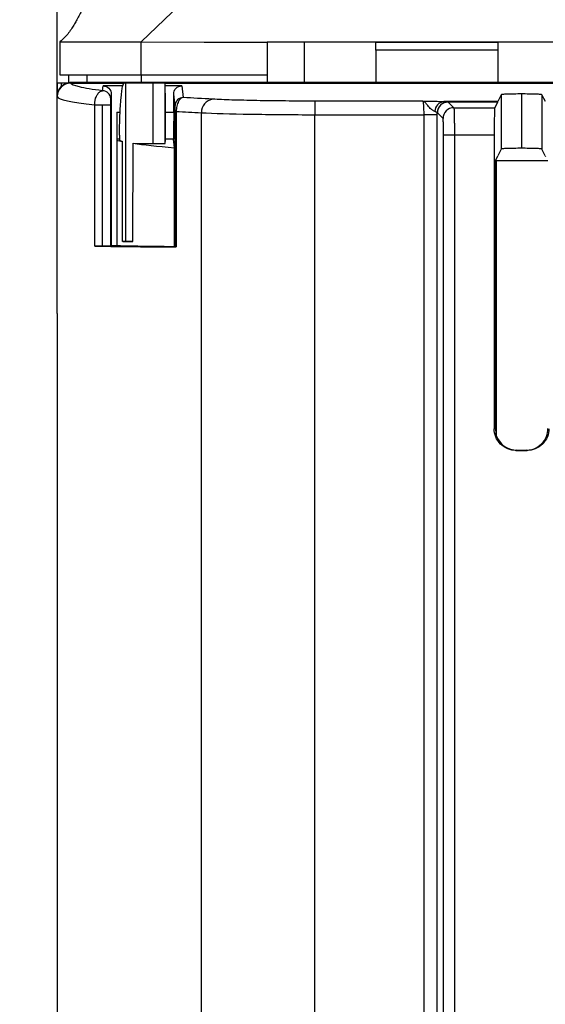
# Model space of a CAD drawing. Header units: millimetres. Extents: x 6 to 273, y 6 to 210.
# Tile 21 of 52: x 26 to 33, y 126 to 141. Entities that reach past the tile are written whole.
import ezdxf

# ---------------------------------------------------------------- set-up
doc = ezdxf.new("R2010")
doc.units = ezdxf.units.MM
doc.layers.add('DIMENSIONS', color=140, linetype='Continuous')
doc.styles.add('SLDTEXTSTYLE0', font='TXT', dxfattribs={"width": 0.7})
doc.dimstyles.new('SLDDIMSTYLE0', dxfattribs={"dimtxt": 2.158008, "dimasz": 3.302, "dimexe": 0, "dimexo": 0.0625, "dimgap": 0.539502, "dimtad": 0, "dimtih": 1, "dimtoh": 1, "dimdec": 1, "dimlfac": 2.5, "dimrnd": 1e-09, "dimzin": 4, "dimdsep": 46, "dimtxsty": 'SLDTEXTSTYLE0', "dimsah": 1, "dimcen": 0.09, "dimadec": 0, "dimazin": 1, "dimtfac": 1, "dimtdec": 1, "dimtofl": 0, "dimtmove": 0, "dimatfit": 3, "dimfxl": 0, "dimfrac": 2, "dimtolj": 1, "dimtzin": 12, "dimarcsym": 0})
doc.dimstyles.new('SLDDIMSTYLE2', dxfattribs={"dimtxt": 2.158008, "dimasz": 3.302, "dimexe": 0, "dimexo": 0.0625, "dimgap": 0.539502, "dimtad": 0, "dimtih": 1, "dimtoh": 1, "dimdec": 1, "dimlfac": 2.5, "dimrnd": 1e-09, "dimzin": 12, "dimdsep": 46, "dimtxsty": 'SLDTEXTSTYLE0', "dimsah": 1, "dimcen": 0.09, "dimadec": 0, "dimazin": 3, "dimtfac": 1, "dimtdec": 1, "dimtofl": 0, "dimtmove": 0, "dimatfit": 3, "dimfxl": 0, "dimfrac": 2, "dimtolj": 1, "dimtzin": 12, "dimarcsym": 0})

# ---------------------------------------------------------------- blocks, each defined once
blk = doc.blocks.new('_D_11')
at = {"layer": 'DIMENSIONS'}
for p, q in [((27.569, 142.711), (14.762, 142.711)), ((17.937, 142.711), (17.937, 124.363)), ((14.731, 120.45), (14.006, 120.45)), ((14.006, 120.45), (14.006, 117.02)), ((21.143, 120.45), (21.868, 120.45)), ((21.868, 120.45), (21.868, 117.02)), ((14.006, 117.02), (14.731, 117.02)), ((21.868, 117.02), (21.143, 117.02)), ((17.937, 95.43), (17.937, 116.537)), ((27.432, 95.43), (14.762, 95.43))]:
    blk.add_line(p, q, dxfattribs=at)
for points in [[(17.937, 142.711), (17.429, 139.409), (18.445, 139.409)], [(17.937, 95.43), (18.445, 98.732), (17.429, 98.732)]]:
    blk.add_solid(points, dxfattribs=at)
at = {"layer": 'DIMENSIONS', "char_height": 2.1167, "attachment_point": 1, "style": 'SLDTEXTSTYLE0'}
for s, insert in [('118.2', (13.833, 123.662)), ('4.65', (14.731, 119.749))]:
    blk.add_mtext(s, dxfattribs=dict(at, insert=insert))
blk = doc.blocks.new('_D_12')
at = {"layer": 'DIMENSIONS'}
for p, q in [((26.186, 137.7), (26.186, 157.623)), ((61.385, 137.7), (61.385, 157.623)), ((26.186, 154.448), (37.333, 154.448)), ((40.257, 154.448), (39.533, 154.448)), ((39.533, 154.448), (39.533, 151.018)), ((46.67, 154.448), (47.395, 154.448)), ((47.395, 154.448), (47.395, 151.018)), ((61.385, 154.448), (49.594, 154.448)), ((39.533, 151.018), (40.257, 151.018)), ((47.395, 151.018), (46.67, 151.018))]:
    blk.add_line(p, q, dxfattribs=at)
for points in [[(26.186, 154.448), (29.488, 153.94), (29.488, 154.956)], [(61.385, 154.448), (58.083, 154.956), (58.083, 153.94)]]:
    blk.add_solid(points, dxfattribs=at)
at = {"layer": 'DIMENSIONS', "char_height": 2.1167, "attachment_point": 1, "style": 'SLDTEXTSTYLE0'}
for s, insert in [('88.0', (40.257, 157.66)), ('3.46', (40.257, 153.747))]:
    blk.add_mtext(s, dxfattribs=dict(at, insert=insert))

msp = doc.modelspace()

# ---------------------------------------------------------------- linework, layer by layer
at = {"color": 7, "linetype": 'Continuous', "lineweight": 25}
for p, q in [((27.428, 140.433), (29.869, 142.795)), ((26.228, 140.437), (26.226, 139.95)), ((27.426, 139.95), (27.426, 140.433)), ((29.286, 140.431), (29.284, 139.95)), ((30.885, 140.43), (29.286, 140.43)), ((29.833, 139.834), (29.833, 140.43)), ((32.687, 140.432), (30.885, 140.432)), ((30.885, 140.432), (30.885, 140.43)), ((30.885, 140.432), (30.886, 140.431)), ((30.885, 140.43), (30.886, 140.43)), ((30.886, 140.431), (30.886, 140.43)), ((30.886, 140.43), (30.886, 140.431)), ((30.886, 140.431), (30.886, 140.431)), ((30.886, 140.43), (30.886, 140.43)), ((30.886, 140.43), (32.686, 140.43)), ((32.685, 140.31), (30.886, 140.31)), ((30.886, 140.31), (30.888, 139.834)), ((32.685, 140.31), (32.683, 139.834)), ((32.687, 140.432), (32.686, 140.431)), ((32.686, 140.43), (32.686, 140.431)), ((32.686, 140.431), (32.686, 140.431)), ((32.686, 140.43), (32.686, 140.431)), ((32.686, 140.43), (32.686, 140.43)), ((32.686, 140.43), (32.687, 140.43)), ((32.687, 140.43), (32.687, 140.432)), ((34.286, 140.43), (32.687, 140.43)), ((26.357, 139.95), (26.357, 139.831)), ((26.626, 139.95), (26.626, 139.834)), ((27.426, 139.95), (29.284, 139.95)), ((27.426, 139.95), (27.426, 139.834)), ((29.284, 139.95), (29.283, 139.834)), ((26.188, 139.83), (26.188, 139.644)), ((26.188, 139.83), (26.247, 139.83)), ((26.247, 139.83), (26.247, 139.778)), ((26.247, 139.83), (26.35, 139.83)), ((43.786, 139.834), (26.386, 139.834)), ((26.387, 139.827), (27.176, 139.827)), ((26.857, 139.714), (26.866, 139.785)), ((27.155, 139.785), (26.866, 139.785)), ((27.178, 139.83), (27.199, 139.83)), ((27.199, 137.494), (27.199, 139.83)), ((27.199, 139.83), (27.597, 139.83)), ((27.597, 139.83), (27.597, 138.936)), ((27.597, 139.83), (27.781, 139.83)), ((27.781, 138.936), (27.781, 139.83)), ((27.781, 139.83), (27.782, 139.83)), ((27.782, 139.827), (43.786, 139.827)), ((28.026, 139.785), (27.782, 139.785)), ((28.026, 139.785), (28.047, 139.614)), ((26.186, 136.43), (26.186, 139.634)), ((26.986, 139.665), (26.977, 139.594)), ((26.986, 139.665), (26.986, 137.434)), ((27.906, 139.399), (27.906, 139.665)), ((27.927, 139.494), (27.906, 139.665)), ((32.735, 139.656), (32.684, 139.554)), ((32.735, 139.656), (32.735, 138.855)), ((33.035, 139.666), (33.035, 138.866)), ((33.335, 139.656), (33.335, 138.855)), ((33.386, 139.554), (33.335, 139.656)), ((26.741, 137.424), (26.741, 139.505)), ((26.741, 139.505), (26.856, 139.505)), ((26.856, 139.505), (26.976, 139.505)), ((26.856, 137.423), (26.856, 139.505)), ((26.976, 139.505), (26.976, 137.424)), ((29.986, 139.561), (29.986, 139.361)), ((31.579, 139.561), (29.986, 139.561)), ((32.684, 139.554), (31.89, 139.554)), ((31.952, 139.548), (31.954, 139.546)), ((31.954, 139.546), (32.037, 139.463)), ((32.68, 139.546), (31.954, 139.546)), ((32.037, 139.463), (32.639, 139.463)), ((32.68, 139.546), (32.639, 139.463)), ((32.68, 139.546), (32.684, 139.554)), ((27.067, 139.399), (27.067, 137.434)), ((27.067, 139.399), (27.116, 139.399)), ((27.783, 139.399), (27.906, 139.399)), ((27.928, 137.412), (27.928, 139.41)), ((27.928, 139.41), (27.944, 139.41)), ((27.944, 139.41), (27.944, 137.412)), ((28.316, 122.294), (28.316, 139.39)), ((29.986, 105.253), (29.986, 139.361)), ((29.986, 139.361), (31.592, 139.361)), ((31.792, 139.361), (31.592, 139.361)), ((31.592, 139.361), (31.592, 105.574)), ((31.794, 139.386), (31.792, 139.388)), ((31.792, 106.265), (31.792, 139.361)), ((31.877, 139.303), (31.794, 139.386)), ((27.106, 138.999), (27.067, 138.999)), ((27.904, 138.999), (27.783, 138.999)), ((27.919, 138.874), (27.904, 138.999)), ((31.885, 105.379), (31.885, 139.063)), ((31.885, 139.063), (32.045, 139.063)), ((32.045, 139.063), (32.045, 105.446)), ((32.045, 139.063), (32.632, 139.063)), ((32.632, 139.063), (32.632, 134.734)), ((27.105, 138.985), (27.151, 138.967)), ((27.305, 137.494), (27.309, 138.94)), ((27.597, 138.936), (27.781, 138.936)), ((27.781, 138.936), (27.783, 138.985)), ((27.92, 138.87), (27.919, 138.874)), ((27.92, 137.42), (27.92, 138.87)), ((32.735, 138.855), (32.685, 138.755)), ((33.385, 138.755), (33.335, 138.855)), ((32.681, 138.746), (32.653, 138.691)), ((32.681, 138.746), (32.685, 138.755)), ((33.385, 138.755), (33.389, 138.746)), ((32.653, 138.691), (32.652, 138.688)), ((32.652, 138.688), (32.652, 134.739)), ((32.663, 138.681), (32.653, 138.691)), ((32.663, 138.681), (32.663, 134.634)), ((33.422, 138.681), (32.663, 138.681)), ((26.976, 137.424), (26.986, 137.434)), ((26.986, 137.434), (27.067, 137.434)), ((27.154, 137.493), (27.199, 137.494)), ((27.928, 137.412), (27.92, 137.42)), ((26.186, 136.43), (26.186, 98.635)), ((32.632, 134.734), (32.652, 134.739)), ((32.966, 134.417), (32.952, 134.414)), ((32.952, 134.414), (33.118, 134.414)), ((32.966, 134.417), (33.104, 134.417)), ((33.118, 134.414), (33.104, 134.417))]:
    msp.add_line(p, q, dxfattribs=at)
at = {"color": 7, "linetype": 'Continuous', "lineweight": 25, "flags": 128}
msp.add_lwpolyline([(27.428, 140.433), (28.357, 140.432), (29.286, 140.432)], dxfattribs=at)
at = {"color": 7, "linetype": 'Continuous', "lineweight": 25}
for centre, radius, start, end in [((26.387, 139.627), 0.2, 90.0189, 179.952), ((26.857, 139.594), 0.12, 0.0274, 90.007), ((28.047, 139.494), 0.12, 89.993, 179.9726), ((28.506, 139.401), 0.19, 96.8648, 183.3864), ((31.907, 139.406), 0.149, 96.5158, 179.239), ((31.952, 139.388), 0.16, 90.0817, 179.9183), ((31.954, 139.386), 0.16, 90.0817, 179.9183), ((32.037, 139.303), 0.16, 90.0817, 179.9183)]:
    msp.add_arc(centre, radius, start, end, dxfattribs=at)
for centre, major_axis, ratio, start_param, end_param in [((39.086, 139.037), (12.101, 0), 0.034933, 3.25755, 3.30724), ((39.086, -15721.779), (-12.055, 15909.587), 0.000066, 6.203634, 6.204808), ((39.086, 139.037), (12.101, 0), 0.034933, 3.373349, 3.537019), ((27.597, 138.949), (0.4, 0), 0.034921, 3.908665, 4.712389), ((39.086, 137.49), (12.101, 0), 0.001745, 2.911259, 2.974771)]:
    msp.add_ellipse(centre, major_axis=major_axis, ratio=ratio, start_param=start_param, end_param=end_param, dxfattribs=at)
for points, knots in [([(27.782, 142.825), (27.681, 142.669), (27.494, 142.381), (27.236, 141.985), (27.024, 141.658), (26.86, 141.405), (26.747, 141.23), (26.69, 141.142), (26.661, 141.093), (26.623, 141.03), (26.589, 140.968), (26.552, 140.9), (26.516, 140.83), (26.48, 140.761), (26.443, 140.695), (26.404, 140.631), (26.356, 140.565), (26.3, 140.498), (26.252, 140.455), (26.228, 140.433)], [0, 0, 0, 0, 0.032424, 0.060135, 0.083968, 0.105249, 0.125782, 0.14749, 0.176727, 0.21812, 0.271809, 0.337938, 0.416666, 0.508182, 0.590755, 0.681808, 0.781522, 0.890126, 1, 1, 1, 1]), ([(26.228, 140.434), (26.228, 140.434), (26.229, 140.434), (26.227, 140.433), (26.23, 140.433), (26.228, 140.433), (26.231, 140.433), (26.22, 140.433), (26.287, 140.433), (26.466, 140.433), (26.748, 140.433), (27.083, 140.433), (27.316, 140.433), (27.426, 140.433)], [0, 0, 0, 0, 0.465515, 0.723593, 0.853245, 0.869486, 0.885735, 0.902085, 0.920209, 0.940603, 0.961894, 0.982099, 1, 1, 1, 1]), ([(30.886, 140.31), (30.886, 140.327), (30.886, 140.362), (30.886, 140.402), (30.886, 140.414), (30.886, 140.419)], [0, 0, 0, 0, 0.369174, 0.768271, 1, 1, 1, 1]), ([(32.686, 140.419), (32.686, 140.409), (32.685, 140.392), (32.685, 140.351), (32.685, 140.324), (32.685, 140.31)], [0, 0, 0, 0, 0.392792, 0.708221, 1, 1, 1, 1]), ([(26.226, 139.95), (26.226, 139.95), (26.226, 139.95), (26.226, 139.95), (26.226, 139.95), (26.226, 139.95), (26.226, 139.95), (26.226, 139.95), (26.226, 139.95), (26.226, 139.95), (26.226, 139.95), (26.225, 139.95), (26.227, 139.95), (26.236, 139.95), (26.282, 139.95), (26.319, 139.95), (26.424, 139.95), (26.492, 139.95), (26.654, 139.95), (26.748, 139.95), (26.943, 139.95), (27.044, 139.95), (27.241, 139.95), (27.336, 139.95), (27.426, 139.95)], [0, 0, 0, 0, 0.5, 0.5, 0.75, 0.75, 0.875, 0.9375, 0.945312, 0.949219, 0.949219, 0.953125, 0.953125, 0.960937, 0.960937, 0.96875, 0.96875, 0.976562, 0.976562, 0.984375, 0.984375, 0.992187, 0.992187, 1, 1, 1, 1]), ([(26.247, 139.778), (26.246, 139.777), (26.232, 139.763), (26.21, 139.733), (26.189, 139.684), (26.187, 139.65), (26.186, 139.634)], [0, 0, 0, 0, 0.024636, 0.365276, 0.693669, 1, 1, 1, 1]), ([(26.247, 139.778), (26.254, 139.785), (26.269, 139.797), (26.294, 139.813), (26.321, 139.824), (26.34, 139.828), (26.349, 139.83)], [0, 0, 0, 0, 0.252773, 0.500036, 0.747281, 1, 1, 1, 1]), ([(26.386, 139.834), (26.38, 139.834), (26.368, 139.833), (26.356, 139.831), (26.35, 139.831)], [0, 0, 0, 0, 0.491295, 1, 1, 1, 1]), ([(26.857, 139.714), (26.709, 139.732), (26.595, 139.751), (26.438, 139.789), (26.395, 139.808), (26.387, 139.827)], [0, 0, 0, 0, 0.5, 0.5, 1, 1, 1, 1]), ([(26.866, 139.785), (26.894, 139.785), (26.927, 139.773), (26.974, 139.726), (26.986, 139.693), (26.986, 139.665)], [0, 0, 0, 0, 0.5, 0.5, 1, 1, 1, 1]), ([(27.108, 139.061), (27.108, 139.154), (27.11, 139.252), (27.117, 139.442), (27.123, 139.532), (27.136, 139.681), (27.144, 139.74), (27.161, 139.814), (27.17, 139.83), (27.178, 139.83)], [0, 0, 0, 0, 0.25, 0.25, 0.5, 0.5, 0.75, 0.75, 1, 1, 1, 1]), ([(27.783, 139.061), (27.783, 139.154), (27.783, 139.252), (27.783, 139.442), (27.783, 139.532), (27.783, 139.681), (27.782, 139.74), (27.782, 139.814), (27.782, 139.83), (27.782, 139.83)], [0, 0, 0, 0, 0.25, 0.25, 0.5, 0.5, 0.75, 0.75, 1, 1, 1, 1]), ([(27.906, 139.665), (27.906, 139.693), (27.917, 139.726), (27.964, 139.773), (27.997, 139.785), (28.026, 139.785)], [0, 0, 0, 0, 0.5, 0.5, 1, 1, 1, 1]), ([(26.741, 139.505), (26.741, 139.512), (26.741, 139.525), (26.743, 139.545), (26.746, 139.565), (26.75, 139.584), (26.757, 139.61), (26.769, 139.639), (26.791, 139.675), (26.815, 139.698), (26.839, 139.711), (26.851, 139.713), (26.857, 139.714)], [0, 0, 0, 0, 0.046034, 0.093857, 0.143961, 0.196741, 0.252515, 0.366671, 0.502466, 0.750269, 0.87631, 1, 1, 1, 1]), ([(26.977, 139.594), (26.977, 139.592), (26.976, 139.587), (26.976, 139.571), (26.976, 139.564), (26.976, 139.55), (26.976, 139.544), (26.976, 139.528), (26.976, 139.518), (26.976, 139.505)], [0, 0, 0, 0, 0.5, 0.5, 0.75, 0.75, 0.875, 0.875, 1, 1, 1, 1]), ([(28.047, 139.614), (28.044, 139.614), (28.032, 139.612), (28.013, 139.603), (27.993, 139.582), (27.977, 139.558), (27.963, 139.527), (27.952, 139.489), (27.945, 139.45), (27.944, 139.423), (27.944, 139.41)], [0, 0, 0, 0, 0.0631968, 0.2501264, 0.3869243, 0.4991754, 0.6381601, 0.7684242, 0.8890642, 1, 1, 1, 1]), ([(29.986, 139.561), (29.843, 139.561), (29.697, 139.562), (29.408, 139.564), (29.265, 139.566), (28.999, 139.571), (28.875, 139.574), (28.656, 139.581), (28.561, 139.585), (28.483, 139.589)], [0, 0, 0, 0, 0.25, 0.25, 0.5, 0.5, 0.75, 0.75, 1, 1, 1, 1]), ([(33.035, 139.666), (33, 139.666), (32.962, 139.666), (32.889, 139.665), (32.854, 139.664), (32.796, 139.662), (32.772, 139.661), (32.743, 139.658), (32.736, 139.657), (32.735, 139.656)], [0, 0, 0, 0, 0.25, 0.25, 0.5, 0.5, 0.75, 0.75, 1, 1, 1, 1]), ([(33.335, 139.656), (33.334, 139.657), (33.327, 139.658), (33.297, 139.661), (33.274, 139.662), (33.216, 139.664), (33.181, 139.665), (33.108, 139.666), (33.07, 139.666), (33.035, 139.666)], [0, 0, 0, 0, 0.25, 0.25, 0.5, 0.5, 0.75, 0.75, 1, 1, 1, 1]), ([(27.928, 139.41), (27.928, 139.427), (27.928, 139.441), (27.927, 139.462), (27.927, 139.47), (27.927, 139.488), (27.927, 139.493), (27.927, 139.494)], [0, 0, 0, 0, 0.25, 0.25, 0.5, 0.5, 1, 1, 1, 1]), ([(31.579, 139.561), (31.583, 139.559), (31.586, 139.537), (31.591, 139.463), (31.592, 139.413), (31.592, 139.361)], [0, 0, 0, 0, 0.5, 0.5, 1, 1, 1, 1]), ([(31.758, 139.408), (31.753, 139.41), (31.745, 139.415), (31.73, 139.423), (31.716, 139.432), (31.698, 139.446), (31.675, 139.467), (31.646, 139.5), (31.615, 139.545), (31.593, 139.555), (31.579, 139.561)], [0, 0, 0, 0, 0.065727, 0.12914, 0.190286, 0.249438, 0.36897, 0.498948, 0.69737, 1, 1, 1, 1]), ([(31.579, 139.561), (31.639, 139.561), (31.699, 139.56), (31.78, 139.558), (31.806, 139.558), (31.852, 139.556), (31.872, 139.555), (31.89, 139.554)], [0, 0, 0, 0, 0.5, 0.5, 0.75, 0.75, 1, 1, 1, 1]), ([(32.037, 139.463), (32.037, 139.462), (32.038, 139.461), (32.038, 139.453), (32.039, 139.442), (32.04, 139.429), (32.041, 139.412), (32.041, 139.393), (32.042, 139.372), (32.042, 139.349), (32.043, 139.325), (32.043, 139.299), (32.043, 139.273), (32.044, 139.246), (32.044, 139.219), (32.044, 139.192), (32.045, 139.166), (32.045, 139.139), (32.045, 139.113), (32.045, 139.088), (32.045, 139.072), (32.045, 139.063)], [0, 0, 0, 0, 0.0654694, 0.1295125, 0.1921292, 0.2533197, 0.3130837, 0.3714213, 0.4283325, 0.4838171, 0.5378753, 0.5905069, 0.6417121, 0.6914907, 0.7398428, 0.7867684, 0.8322675, 0.8763402, 0.9189865, 0.9602064, 1, 1, 1, 1]), ([(32.639, 139.463), (32.638, 139.462), (32.637, 139.452), (32.635, 139.411), (32.635, 139.38), (32.633, 139.302), (32.633, 139.256), (32.632, 139.159), (32.632, 139.11), (32.632, 139.063)], [0, 0, 0, 0, 0.25, 0.25, 0.5, 0.5, 0.75, 0.75, 1, 1, 1, 1]), ([(27.906, 139.399), (27.906, 139.351), (27.906, 139.301), (27.905, 139.202), (27.905, 139.155), (27.905, 139.077), (27.905, 139.046), (27.904, 139.007), (27.904, 138.999), (27.904, 138.999)], [0, 0, 0, 0, 0.25, 0.25, 0.5, 0.5, 0.75, 0.75, 1, 1, 1, 1]), ([(28.316, 139.39), (28.497, 139.381), (28.747, 139.374), (29.327, 139.364), (29.656, 139.361), (29.986, 139.361)], [0, 0, 0, 0, 0.5, 0.5, 1, 1, 1, 1]), ([(31.792, 139.388), (31.792, 139.388), (31.792, 139.388), (31.792, 139.388), (31.792, 139.389), (31.791, 139.39), (31.789, 139.392), (31.783, 139.396), (31.772, 139.401), (31.762, 139.406), (31.758, 139.408)], [0, 0, 0, 0, 0.015487, 0.031222, 0.062654, 0.125391, 0.250462, 0.499748, 0.758552, 1, 1, 1, 1]), ([(31.885, 139.063), (31.885, 139.091), (31.885, 139.121), (31.884, 139.179), (31.883, 139.207), (31.882, 139.253), (31.881, 139.272), (31.879, 139.296), (31.878, 139.302), (31.877, 139.303)], [0, 0, 0, 0, 0.25, 0.25, 0.5, 0.5, 0.75, 0.75, 1, 1, 1, 1]), ([(33.035, 138.866), (33, 138.866), (32.962, 138.865), (32.889, 138.864), (32.854, 138.864), (32.796, 138.862), (32.772, 138.86), (32.743, 138.858), (32.736, 138.857), (32.735, 138.855)], [0, 0, 0, 0, 0.25, 0.25, 0.5, 0.5, 0.75, 0.75, 1, 1, 1, 1]), ([(33.335, 138.855), (33.334, 138.857), (33.327, 138.858), (33.297, 138.86), (33.274, 138.862), (33.216, 138.864), (33.181, 138.864), (33.108, 138.865), (33.07, 138.866), (33.035, 138.866)], [0, 0, 0, 0, 0.25, 0.25, 0.5, 0.5, 0.75, 0.75, 1, 1, 1, 1]), ([(26.856, 137.423), (26.832, 137.423), (26.805, 137.423), (26.763, 137.423), (26.748, 137.423), (26.741, 137.424)], [0, 0, 0, 0, 0.5, 0.5, 1, 1, 1, 1]), ([(26.976, 137.424), (26.975, 137.424), (26.964, 137.423), (26.917, 137.423), (26.884, 137.423), (26.856, 137.423)], [0, 0, 0, 0, 0.5, 0.5, 1, 1, 1, 1]), ([(27.067, 137.434), (27.132, 137.431), (27.236, 137.429), (27.522, 137.424), (27.703, 137.422), (27.92, 137.42)], [0, 0, 0, 0, 0.5, 0.5, 1, 1, 1, 1]), ([(27.199, 137.494), (27.202, 137.494), (27.212, 137.494), (27.248, 137.494), (27.273, 137.494), (27.305, 137.494)], [0, 0, 0, 0, 0.5, 0.5, 1, 1, 1, 1]), ([(32.952, 134.414), (32.914, 134.414), (32.874, 134.421), (32.795, 134.452), (32.757, 134.476), (32.694, 134.539), (32.67, 134.577), (32.639, 134.655), (32.632, 134.696), (32.632, 134.734)], [0, 0, 0, 0, 0.25, 0.25, 0.5, 0.5, 0.75, 0.75, 1, 1, 1, 1]), ([(32.652, 134.739), (32.652, 134.721), (32.653, 134.704), (32.656, 134.669), (32.659, 134.651), (32.663, 134.634)], [0, 0, 0, 0, 0.5, 0.5, 1, 1, 1, 1]), ([(33.104, 134.417), (33.142, 134.417), (33.182, 134.424), (33.261, 134.455), (33.299, 134.48), (33.362, 134.542), (33.386, 134.58), (33.417, 134.659), (33.424, 134.7), (33.424, 134.737)], [0, 0, 0, 0, 0.25, 0.25, 0.5, 0.5, 0.75, 0.75, 1, 1, 1, 1]), ([(33.438, 134.734), (33.438, 134.696), (33.431, 134.655), (33.4, 134.577), (33.375, 134.539), (33.313, 134.476), (33.275, 134.452), (33.196, 134.421), (33.156, 134.414), (33.118, 134.414)], [0, 0, 0, 0, 0.25, 0.25, 0.5, 0.5, 0.75, 0.75, 1, 1, 1, 1]), ([(32.663, 134.634), (32.683, 134.576), (32.724, 134.517), (32.835, 134.437), (32.904, 134.417), (32.966, 134.417)], [0, 0, 0, 0, 0.5, 0.5, 1, 1, 1, 1])]:
    msp.add_open_spline(points, degree=3, knots=knots, dxfattribs=at)
for points in [[(26.387, 139.827), (26.386, 139.829), (26.386, 139.832), (26.386, 139.834)], [(26.186, 139.634), (26.186, 139.632), (26.186, 139.629), (26.187, 139.627)], [(26.187, 139.627), (26.204, 139.586), (26.391, 139.545), (26.741, 139.505)], [(28.483, 139.589), (28.33, 139.598), (28.184, 139.606), (28.047, 139.614)], [(31.89, 139.554), (31.927, 139.552), (31.95, 139.55), (31.952, 139.548)], [(27.944, 139.41), (28.062, 139.403), (28.187, 139.396), (28.316, 139.39)], [(31.792, 139.361), (31.792, 139.37), (31.792, 139.379), (31.792, 139.388)], [(27.108, 139.061), (27.108, 139.036), (27.107, 139.007), (27.105, 138.985)], [(27.783, 138.985), (27.783, 139.007), (27.783, 139.036), (27.783, 139.061)], [(26.741, 137.424), (27.032, 137.419), (27.438, 137.415), (27.944, 137.412)], [(27.944, 137.412), (27.934, 137.412), (27.928, 137.412), (27.928, 137.412)], [(26.186, 136.43), (26.186, 136.43), (26.186, 136.43), (26.186, 136.43)]]:
    msp.add_open_spline(points, degree=3, dxfattribs=at)

# ---------------------------------------------------------------- dimensions: what is measured, and where the dimension line sits
at = {"layer": 'DIMENSIONS'}
for base, p1, p2, angle, dimstyle, picture, middle in [((61.385, 154.448), (26.186, 136.43), (61.385, 136.43), 0, 'SLDDIMSTYLE0', '_D_12', (43.464, 154.448)), ((17.937, 142.711), (28.702, 95.43), (28.839, 142.711), 90, 'SLDDIMSTYLE2', '_D_11', (17.937, 120.45))]:
    dim = msp.add_linear_dim(base=base, p1=p1, p2=p2, angle=angle, dimstyle=dimstyle, dxfattribs=at)
    dim.commit()
    dim.dimension.update_dxf_attribs({"geometry": picture, "text_midpoint": middle, "dimtype": 160})

doc.saveas('drawing.dxf')
